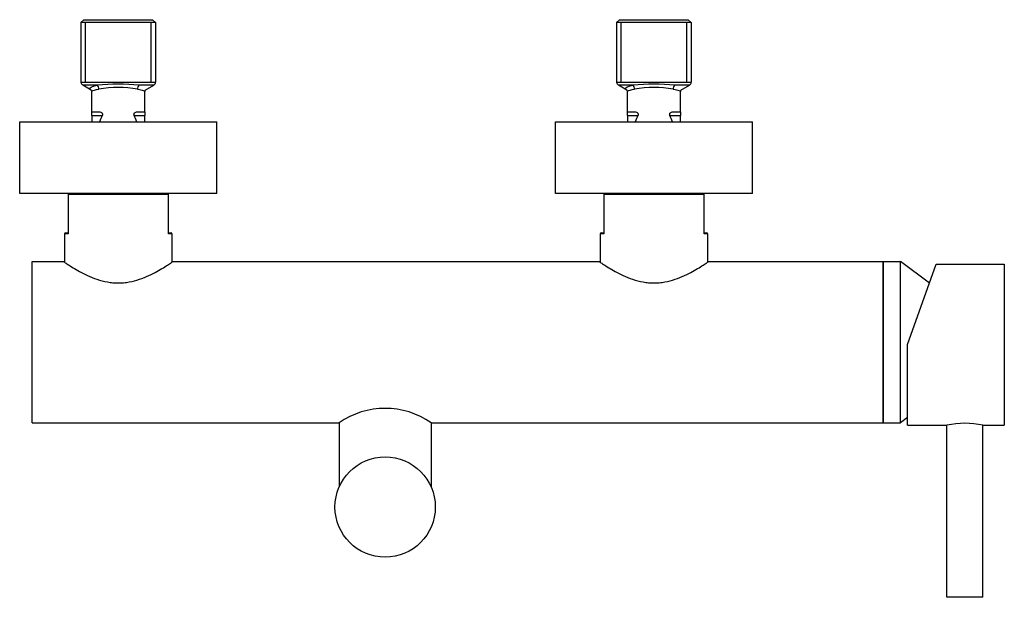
# Model space of a CAD drawing. Header units: millimetres. Extents: x -0.102 to 0.173, y -0.133 to 0.028.
import ezdxf

# ---------------------------------------------------------------- set-up
doc = ezdxf.new("R2010")
doc.units = ezdxf.units.MM
doc.layers.add('BLOCKS', color=3, linetype='Continuous')

msp = doc.modelspace()

# ---------------------------------------------------------------- linework, layer by layer
at = {"layer": 'BLOCKS'}
for p, q in [((-0.08435000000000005, 0.02849999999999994), (-0.08515000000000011, 0.0277000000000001)), ((-0.08514999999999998, 0.0277000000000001), (-0.08514999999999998, 0.01107756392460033)), ((-0.06435000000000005, 0.0277000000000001), (-0.08514999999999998, 0.0277000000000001)), ((-0.08435000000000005, 0.02849999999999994), (-0.06514999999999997, 0.02849999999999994)), ((-0.08392200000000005, 0.01107756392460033), (-0.08392200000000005, 0.0277000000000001)), ((-0.06557800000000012, 0.01107756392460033), (-0.06557800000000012, 0.0277000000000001)), ((-0.06514999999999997, 0.02849999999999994), (-0.06435000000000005, 0.0277000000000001)), ((-0.06435000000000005, 0.0277000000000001), (-0.06435000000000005, 0.01107756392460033)), ((0.06514999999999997, 0.02849999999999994), (0.06434999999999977, 0.0277000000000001)), ((0.06434999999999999, 0.0277000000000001), (0.06434999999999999, 0.01107756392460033)), ((0.08514999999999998, 0.0277000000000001), (0.06434999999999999, 0.0277000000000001)), ((0.06514999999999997, 0.02849999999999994), (0.08435, 0.02849999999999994)), ((0.06557799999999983, 0.01107756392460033), (0.06557799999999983, 0.0277000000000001)), ((0.08392199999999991, 0.01107756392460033), (0.08392199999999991, 0.0277000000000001)), ((0.08435, 0.02849999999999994), (0.08514999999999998, 0.0277000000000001)), ((0.08514999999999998, 0.0277000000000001), (0.08514999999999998, 0.01107756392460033)), ((-0.08514999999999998, 0.01107756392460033), (-0.07475000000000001, 0.01107756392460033)), ((-0.07475000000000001, 0.01107756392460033), (-0.06435000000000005, 0.01107756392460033)), ((0.06434999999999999, 0.01107756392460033), (0.07474999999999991, 0.01107756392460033)), ((0.07474999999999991, 0.01107756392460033), (0.08514999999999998, 0.01107756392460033)), ((-0.08060391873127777, 0.01021137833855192), (-0.08464972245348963, 0.01021137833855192)), ((-0.08229855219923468, 0.008854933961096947), (-0.08464972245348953, 0.01021137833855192)), ((-0.08215, 0.002745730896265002), (-0.08215, 0.008422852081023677)), ((-0.0648502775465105, 0.01021137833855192), (-0.06889608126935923, 0.01021137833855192)), ((-0.06735000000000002, 0.002745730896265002), (-0.06735000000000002, 0.008422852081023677)), ((-0.06720158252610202, 0.008854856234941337), (-0.0648502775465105, 0.01021137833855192)), ((0.06889608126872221, 0.01021137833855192), (0.06485027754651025, 0.01021137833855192)), ((0.06720144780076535, 0.008854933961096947), (0.06485027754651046, 0.01021137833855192)), ((0.06735000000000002, 0.002745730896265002), (0.06735000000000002, 0.008422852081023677)), ((0.08464972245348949, 0.01021137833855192), (0.08060391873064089, 0.01021137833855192)), ((0.08215, 0.002745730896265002), (0.08215, 0.008422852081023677)), ((0.08229841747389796, 0.008854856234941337), (0.08464972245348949, 0.01021137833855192)), ((-0.10225, -0.02), (-0.10225, 0)), ((-0.10225, 0), (-0.04725000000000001, 0)), ((-0.08215, 0.001745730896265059), (-0.08215, 0.002745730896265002)), ((-0.08215, 0.002745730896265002), (-0.0799170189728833, 0.002745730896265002)), ((-0.08215, 0.001745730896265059), (-0.08215, 0)), ((-0.08215, 0.001745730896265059), (-0.07923350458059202, 0.001745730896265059)), ((-0.07026649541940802, 0.001745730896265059), (-0.06735000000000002, 0.001745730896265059)), ((-0.06958298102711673, 0.002745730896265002), (-0.06735000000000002, 0.002745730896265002)), ((-0.06735000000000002, 0.002745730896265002), (-0.06735000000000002, 0.001745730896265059)), ((-0.06735000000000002, 0), (-0.06735000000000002, 0.001745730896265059)), ((-0.04725000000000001, -0.02), (-0.04725000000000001, 0)), ((0.04724999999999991, -0.02), (0.04724999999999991, 0)), ((0.04724999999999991, 0), (0.1022499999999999, 0)), ((0.06735000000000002, 0.002745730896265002), (0.06958298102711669, 0.002745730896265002)), ((0.06735000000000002, 0.001745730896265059), (0.06735000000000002, 0.002745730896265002)), ((0.06735000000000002, 0.001745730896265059), (0.07026649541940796, 0.001745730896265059)), ((0.06735000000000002, 0.001745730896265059), (0.06735000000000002, 0)), ((0.07923350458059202, 0.001745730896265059), (0.08215, 0.001745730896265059)), ((0.07991701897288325, 0.002745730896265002), (0.08215, 0.002745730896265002)), ((0.08215, 0.002745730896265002), (0.08215, 0.001745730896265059)), ((0.08215, 0), (0.08215, 0.001745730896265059)), ((0.1022499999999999, -0.02), (0.1022499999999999, 0)), ((-0.04725000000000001, -0.02), (-0.10225, -0.02)), ((-0.08875000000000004, -0.02025000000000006), (-0.08875000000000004, -0.03125)), ((-0.06074999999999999, -0.02025000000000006), (-0.08875000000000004, -0.02025000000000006)), ((-0.08860000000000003, -0.02002087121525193), (-0.08860000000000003, -0.02)), ((-0.0609, -0.02002087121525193), (-0.0609, -0.02)), ((-0.06074999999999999, -0.03125), (-0.06074999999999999, -0.02025000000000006)), ((0.1022499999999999, -0.02), (0.04724999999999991, -0.02)), ((0.06074999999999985, -0.02025000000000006), (0.06074999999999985, -0.03125)), ((0.08874999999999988, -0.02025000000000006), (0.06074999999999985, -0.02025000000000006)), ((0.0609, -0.02002087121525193), (0.0609, -0.02)), ((0.08860000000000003, -0.02002087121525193), (0.08860000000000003, -0.02)), ((0.08874999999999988, -0.03125), (0.08874999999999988, -0.02025000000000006)), ((-0.08975000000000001, -0.03125), (-0.08975000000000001, -0.03916868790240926)), ((-0.08875000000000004, -0.03125), (-0.08975000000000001, -0.03125)), ((-0.0895, -0.03099999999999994), (-0.08875000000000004, -0.03099999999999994)), ((-0.06074999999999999, -0.03099999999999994), (-0.06000000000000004, -0.03099999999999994)), ((-0.05975000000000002, -0.03125), (-0.06074999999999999, -0.03125)), ((-0.05975000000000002, -0.03125), (-0.05975000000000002, -0.03916868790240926)), ((0.05974999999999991, -0.03125), (0.05974999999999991, -0.03916868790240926)), ((0.06074999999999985, -0.03124999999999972), (0.05974999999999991, -0.03124999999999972)), ((0.05999999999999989, -0.03099999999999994), (0.06074999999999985, -0.03099999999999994)), ((0.08874999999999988, -0.03099999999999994), (0.08949999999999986, -0.03099999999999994)), ((0.08974999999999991, -0.03124999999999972), (0.08874999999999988, -0.03124999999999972)), ((0.08974999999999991, -0.03125), (0.08974999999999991, -0.03916868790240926)), ((-0.09875000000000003, -0.03899999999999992), (-0.09000000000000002, -0.03899999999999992)), ((-0.09875000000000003, -0.08399999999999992), (-0.09875000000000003, -0.03899999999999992)), ((-0.0595, -0.03899999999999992), (0.05949999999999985, -0.03899999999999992)), ((0.08999999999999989, -0.03899999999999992), (0.1387499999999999, -0.03899999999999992)), ((0.1387499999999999, -0.03899999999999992), (0.1435670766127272, -0.03899999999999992)), ((0.1387499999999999, -0.06149999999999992), (0.1387499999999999, -0.03899999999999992)), ((0.1387499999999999, -0.03899999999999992), (0.1387499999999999, -0.06149999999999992)), ((0.1516423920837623, -0.0450451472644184), (0.1435670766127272, -0.03899999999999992)), ((0.1435670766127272, -0.06149999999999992), (0.1435670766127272, -0.03899999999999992)), ((0.14555, -0.06217999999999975), (0.1535500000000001, -0.03967999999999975)), ((0.1535500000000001, -0.03967999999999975), (0.1725500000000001, -0.03967999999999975)), ((0.1725500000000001, -0.03967999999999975), (0.1725500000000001, -0.08467999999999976)), ((0.1387499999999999, -0.08399999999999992), (0.1387499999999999, -0.06149999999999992)), ((0.1387499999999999, -0.06149999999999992), (0.1387499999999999, -0.08399999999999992)), ((0.1435670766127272, -0.08399999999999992), (0.1435670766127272, -0.06149999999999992)), ((0.14555, -0.08467999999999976), (0.14555, -0.06217999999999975)), ((-0.09875000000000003, -0.08399999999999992), (-0.013125, -0.08399999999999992)), ((-0.01305000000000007, -0.08395716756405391), (-0.01305000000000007, -0.1018290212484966)), ((0.01255000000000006, -0.08395716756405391), (0.01255000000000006, -0.1018290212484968)), ((0.01262499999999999, -0.08399999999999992), (0.1387499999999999, -0.08399999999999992)), ((0.1387499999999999, -0.08399999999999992), (0.1435670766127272, -0.08399999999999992)), ((0.14555, -0.08251559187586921), (0.1435670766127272, -0.08399999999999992)), ((0.14555, -0.08467999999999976), (0.1565500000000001, -0.08467999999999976)), ((0.1565500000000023, -0.1326799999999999), (0.1565500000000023, -0.08467999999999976)), ((0.16655, -0.08467999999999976), (0.1725500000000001, -0.08467999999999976)), ((0.1665500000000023, -0.1326799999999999), (0.1665500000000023, -0.08467999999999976)), ((0.1665500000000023, -0.1326799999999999), (0.1565500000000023, -0.1326799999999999))]:
    msp.add_line(p, q, dxfattribs=at)
msp.add_circle((-0.0002500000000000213, -0.1074999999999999), 0.014, dxfattribs=at)
for centre, radius, start, end in [((-0.08414999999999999, 0.01107756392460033), 0.001, 180, 240.018360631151), ((-0.06535000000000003, 0.01107756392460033), 0.001, 299.9816393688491, 0), ((0.06534999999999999, 0.01107756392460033), 0.001, 180, 240.018360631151), ((0.08414999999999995, 0.01107756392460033), 0.001, 299.9816393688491, 0), ((-0.08277063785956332, 0.008449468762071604), 0.000621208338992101, 357.5443174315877, 42.6501465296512), ((-0.07475000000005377, -0.04946291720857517), 0.05996073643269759, 84.39733446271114, 95.60266553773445), ((-0.07475000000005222, -0.02242109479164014), 0.03199136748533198, 80.25068040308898, 99.74931959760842), ((-0.06671420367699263, 0.008443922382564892), 0.0006361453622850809, 137.9074475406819, 181.8980884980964), ((0.06672936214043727, 0.008449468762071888), 0.0006212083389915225, 357.5443174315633, 42.65014652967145), ((0.07474999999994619, -0.04946291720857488), 0.05996073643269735, 84.39733446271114, 95.60266553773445), ((0.07474999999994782, -0.02242109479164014), 0.03199136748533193, 80.25068040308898, 99.74931959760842), ((0.08278579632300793, 0.008443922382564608), 0.0006361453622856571, 137.9074475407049, 181.8980884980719), ((-0.08850000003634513, -0.02024999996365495), 0.0002499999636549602, 89.99999167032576, 180.0000083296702), ((-0.06099999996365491, -0.02024999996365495), 0.0002499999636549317, 359.9999916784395, 90.00000833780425), ((0.06099999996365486, -0.02024999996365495), 0.000249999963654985, 89.99999167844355, 180.0000083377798), ((0.08850000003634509, -0.02024999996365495), 0.0002499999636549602, 359.9999916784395, 90.00000833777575), ((-0.0895, -0.03125), 0.00025, 90, 180), ((-0.06000000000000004, -0.03125), 0.00025, 0, 90), ((0.05999999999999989, -0.03124999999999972), 0.00025, 90, 180), ((0.08949999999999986, -0.03124999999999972), 0.00025, 0, 90), ((-0.0002500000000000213, -0.1024522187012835), 0.02250000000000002, 55.09466610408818, 124.9053338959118), ((0.1615500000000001, -0.1066174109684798), 0.02249999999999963, 77.16041159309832, 102.8395884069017)]:
    msp.add_arc(centre, radius, start, end, dxfattribs=at)
for centre, major_axis, ratio, start_param, end_param in [((-0.08089941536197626, 0.009345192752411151), (0.0001616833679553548, -0.0009868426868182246), 0.7309583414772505, 1.210893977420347, 2.50987102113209), ((-0.06860058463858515, 0.009345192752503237), (-0.0001616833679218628, -0.0009868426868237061), 0.7309583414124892, 3.773314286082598, 5.072291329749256), ((0.06860058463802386, 0.009345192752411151), (0.0001616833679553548, -0.0009868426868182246), 0.7309583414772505, 1.210893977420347, 2.509871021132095), ((0.08089941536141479, 0.009345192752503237), (-0.0001616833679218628, -0.0009868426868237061), 0.7309583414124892, 3.773314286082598, 5.072291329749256), ((-0.07475000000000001, -0.01518035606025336), (3.944696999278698e-30, 0.02127577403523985), 0.3478134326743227, 0.6508702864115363, 0.7763092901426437), ((-0.07475000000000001, -0.01518035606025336), (3.944696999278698e-30, 0.02127577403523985), 0.3478134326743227, 5.506876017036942, 5.632315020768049), ((0.07474999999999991, -0.01518035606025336), (3.944696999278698e-30, 0.02127577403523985), 0.3478134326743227, 0.6508702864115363, 0.7763092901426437), ((0.07474999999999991, -0.01518035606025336), (3.944696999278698e-30, 0.02127577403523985), 0.3478134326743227, 5.506876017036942, 5.632315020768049)]:
    msp.add_ellipse(centre, major_axis=major_axis, ratio=ratio, start_param=start_param, end_param=end_param, dxfattribs=at)
for points, knots in [([(-0.08230209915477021, 0.008858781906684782), (-0.08265493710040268, 0.009084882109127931), (-0.08276449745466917, 0.009310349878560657), (-0.08259046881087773, 0.009517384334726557), (-0.08236313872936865, 0.009787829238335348), (-0.08166394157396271, 0.01002737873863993), (-0.08060391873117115, 0.01021137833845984)], [31.70817741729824, 31.70817741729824, 31.70817741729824, 31.70817741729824, 34.96570416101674, 34.96570416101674, 34.96570416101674, 39.22094516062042, 39.22094516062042, 39.22094516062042, 39.22094516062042]), ([(-0.08215, 0.008422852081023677), (-0.08214864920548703, 0.00848187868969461), (-0.08211786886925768, 0.008539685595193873), (-0.08182079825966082, 0.008798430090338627), (-0.08114439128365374, 0.008974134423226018), (-0.08016734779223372, 0.009108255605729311)], [33.79945764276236, 33.79945764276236, 33.79945764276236, 33.79945764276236, 34.96570416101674, 34.96570416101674, 39.22094516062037, 39.22094516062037, 39.22094516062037, 39.22094516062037]), ([(-0.06933265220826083, 0.009108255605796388), (-0.06865002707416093, 0.00901550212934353), (-0.06811959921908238, 0.008903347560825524), (-0.06749703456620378, 0.008667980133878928), (-0.06735237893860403, 0.008548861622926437), (-0.06735000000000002, 0.008422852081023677)], [5.875987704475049, 5.875987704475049, 5.875987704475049, 5.875987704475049, 8.80816958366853, 8.80816958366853, 11.29929791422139, 11.29929791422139, 11.29929791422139, 11.29929791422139]), ([(0.06719790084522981, 0.008858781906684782), (0.06684506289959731, 0.009084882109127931), (0.06673550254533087, 0.009310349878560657), (0.06690953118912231, 0.009517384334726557), (0.06713686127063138, 0.009787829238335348), (0.06783605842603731, 0.01002737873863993), (0.06889608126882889, 0.01021137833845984)], [31.70817741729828, 31.70817741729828, 31.70817741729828, 31.70817741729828, 34.96570416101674, 34.96570416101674, 34.96570416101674, 39.22094516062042, 39.22094516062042, 39.22094516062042, 39.22094516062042]), ([(0.06735000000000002, 0.008422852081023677), (0.067351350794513, 0.00848187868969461), (0.06738213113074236, 0.008539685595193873), (0.06767920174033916, 0.008798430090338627), (0.06835560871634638, 0.008974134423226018), (0.0693326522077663, 0.009108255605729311)], [33.79945764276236, 33.79945764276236, 33.79945764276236, 33.79945764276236, 34.96570416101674, 34.96570416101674, 39.22094516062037, 39.22094516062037, 39.22094516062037, 39.22094516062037]), ([(0.08016734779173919, 0.009108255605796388), (0.08084997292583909, 0.00901550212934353), (0.08138040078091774, 0.008903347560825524), (0.08200296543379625, 0.008667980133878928), (0.08214762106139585, 0.008548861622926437), (0.08215, 0.008422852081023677)], [5.875987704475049, 5.875987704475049, 5.875987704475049, 5.875987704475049, 8.80816958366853, 8.80816958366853, 11.29929791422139, 11.29929791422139, 11.29929791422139, 11.29929791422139]), ([(-0.0799170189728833, 0.002745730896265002), (-0.07989438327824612, 0.002745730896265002), (-0.0798717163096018, 0.002744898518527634), (-0.07971105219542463, 0.002733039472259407), (-0.079574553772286, 0.002691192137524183), (-0.07938004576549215, 0.002571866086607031), (-0.07930061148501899, 0.002502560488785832), (-0.07921413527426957, 0.002368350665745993), (-0.07919067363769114, 0.002318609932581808), (-0.07915874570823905, 0.002211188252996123), (-0.07915031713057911, 0.002153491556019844), (-0.07915031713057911, 0.002025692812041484), (-0.07916105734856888, 0.001956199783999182), (-0.07919440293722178, 0.001839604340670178), (-0.07921227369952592, 0.00179221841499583), (-0.07923350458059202, 0.001745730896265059)], [2.179836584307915, 2.179836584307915, 2.179836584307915, 2.179836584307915, 2.27122418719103, 2.27122418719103, 2.828987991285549, 2.828987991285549, 3.212665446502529, 3.212665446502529, 3.40450417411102, 3.40450417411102, 3.59634290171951, 3.59634290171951, 3.813431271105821, 3.813431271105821, 3.963319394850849, 3.963319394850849, 3.963319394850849, 3.963319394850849]), ([(-0.07026649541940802, 0.001745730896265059), (-0.07028772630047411, 0.00179221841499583), (-0.07030559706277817, 0.001839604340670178), (-0.07033894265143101, 0.001956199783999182), (-0.07034968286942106, 0.002025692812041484), (-0.07034968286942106, 0.002153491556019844), (-0.07034125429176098, 0.002211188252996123), (-0.07030932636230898, 0.002318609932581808), (-0.07028586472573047, 0.002368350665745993), (-0.07019938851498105, 0.002502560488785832), (-0.07011995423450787, 0.002571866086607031), (-0.06992544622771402, 0.002691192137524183), (-0.0697889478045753, 0.002733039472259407), (-0.06962828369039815, 0.002744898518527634), (-0.06960561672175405, 0.002745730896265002), (-0.06958298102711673, 0.002745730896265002)], [3.233895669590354, 3.233895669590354, 3.233895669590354, 3.233895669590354, 3.383783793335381, 3.383783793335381, 3.600872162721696, 3.600872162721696, 3.792710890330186, 3.792710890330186, 3.984549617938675, 3.984549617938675, 4.368227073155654, 4.368227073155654, 4.925990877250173, 4.925990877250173, 5.017378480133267, 5.017378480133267, 5.017378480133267, 5.017378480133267]), ([(0.06958298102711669, 0.002745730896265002), (0.06960561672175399, 0.002745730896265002), (0.06962828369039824, 0.002744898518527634), (0.06978894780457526, 0.002733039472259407), (0.06992544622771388, 0.002691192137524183), (0.07011995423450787, 0.002571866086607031), (0.070199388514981, 0.002502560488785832), (0.07028586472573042, 0.002368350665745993), (0.07030932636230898, 0.002318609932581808), (0.07034125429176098, 0.002211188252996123), (0.07034968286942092, 0.002153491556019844), (0.07034968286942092, 0.002025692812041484), (0.07033894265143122, 0.001956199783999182), (0.07030559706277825, 0.001839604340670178), (0.07028772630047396, 0.00179221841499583), (0.07026649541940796, 0.001745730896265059)], [2.179836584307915, 2.179836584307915, 2.179836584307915, 2.179836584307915, 2.27122418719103, 2.27122418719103, 2.828987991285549, 2.828987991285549, 3.212665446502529, 3.212665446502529, 3.40450417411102, 3.40450417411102, 3.59634290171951, 3.59634290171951, 3.813431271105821, 3.813431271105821, 3.963319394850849, 3.963319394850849, 3.963319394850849, 3.963319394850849]), ([(0.07923350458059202, 0.001745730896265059), (0.079212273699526, 0.00179221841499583), (0.07919440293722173, 0.001839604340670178), (0.07916105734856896, 0.001956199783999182), (0.07915031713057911, 0.002025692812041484), (0.07915031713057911, 0.002153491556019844), (0.07915874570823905, 0.002211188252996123), (0.079190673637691, 0.002318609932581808), (0.07921413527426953, 0.002368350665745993), (0.07930061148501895, 0.002502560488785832), (0.07938004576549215, 0.002571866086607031), (0.07957455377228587, 0.002691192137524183), (0.07971105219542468, 0.002733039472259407), (0.07987171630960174, 0.002744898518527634), (0.07989438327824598, 0.002745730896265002), (0.07991701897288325, 0.002745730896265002)], [3.233895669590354, 3.233895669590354, 3.233895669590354, 3.233895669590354, 3.383783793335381, 3.383783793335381, 3.600872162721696, 3.600872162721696, 3.792710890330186, 3.792710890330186, 3.984549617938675, 3.984549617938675, 4.368227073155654, 4.368227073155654, 4.925990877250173, 4.925990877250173, 5.017378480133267, 5.017378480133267, 5.017378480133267, 5.017378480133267]), ([(-0.08975000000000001, -0.03916868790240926), (-0.08982600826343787, -0.03911763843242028), (-0.08988462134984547, -0.03907806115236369), (-0.08997565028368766, -0.03901652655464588), (-0.09000000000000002, -0.03899999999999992), (-0.09000000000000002, -0.03899999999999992)], [117.1676181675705, 117.1676181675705, 117.1676181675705, 117.1676181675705, 118.3991585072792, 118.3991585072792, 119.8887196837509, 119.8887196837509, 119.8887196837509, 119.8887196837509]), ([(-0.09000000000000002, -0.03899999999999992), (-0.09000000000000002, -0.03899999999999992), (-0.08997565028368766, -0.03901652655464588), (-0.08987598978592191, -0.03908389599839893), (-0.08980068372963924, -0.03913473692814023), (-0.08949841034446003, -0.0393374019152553), (-0.08919410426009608, -0.03954028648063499), (-0.08840420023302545, -0.04005159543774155), (-0.08791795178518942, -0.04036026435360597), (-0.08681009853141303, -0.04103198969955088), (-0.08618842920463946, -0.04139467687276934), (-0.08487036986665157, -0.04211441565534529), (-0.08412325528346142, -0.04249943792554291), (-0.08249316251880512, -0.04324842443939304), (-0.08161017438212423, -0.0436119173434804), (-0.07975076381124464, -0.04423937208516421), (-0.07877236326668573, -0.04450289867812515), (-0.07727408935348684, -0.04477226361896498), (-0.07676955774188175, -0.0448412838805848), (-0.07575879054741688, -0.04493341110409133), (-0.07525255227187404, -0.04495649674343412), (-0.074247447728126, -0.04495649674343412), (-0.07374120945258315, -0.04493341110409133), (-0.07273044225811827, -0.0448412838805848), (-0.07222591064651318, -0.04477226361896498), (-0.0707276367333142, -0.04450289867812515), (-0.06974923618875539, -0.04423937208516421), (-0.06788982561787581, -0.0436119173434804), (-0.0670068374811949, -0.04324842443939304), (-0.0653767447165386, -0.04249943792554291), (-0.06462963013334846, -0.04211441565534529), (-0.0633115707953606, -0.04139467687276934), (-0.06268990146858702, -0.04103198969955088), (-0.06158204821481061, -0.04036026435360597), (-0.06109579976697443, -0.04005159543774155), (-0.06030589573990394, -0.03954028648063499), (-0.06000158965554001, -0.0393374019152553), (-0.05969931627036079, -0.03913473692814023), (-0.05962401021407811, -0.03908389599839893), (-0.05952434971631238, -0.03901652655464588), (-0.0595, -0.03899999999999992), (-0.0595, -0.03899999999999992)], [23.97774393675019, 23.97774393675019, 23.97774393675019, 23.97774393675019, 25.46730511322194, 25.46730511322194, 26.95686628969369, 26.95686628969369, 29.9359886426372, 29.9359886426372, 32.9151109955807, 32.9151109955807, 35.8942333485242, 35.8942333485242, 38.90954697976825, 38.90954697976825, 41.92486061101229, 41.92486061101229, 44.94017424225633, 44.94017424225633, 46.44783105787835, 46.44783105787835, 47.95548787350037, 47.95548787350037, 49.46314468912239, 49.46314468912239, 50.97080150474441, 50.97080150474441, 53.98611513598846, 53.98611513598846, 57.0014287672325, 57.0014287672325, 60.01674239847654, 60.01674239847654, 62.99586475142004, 62.99586475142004, 65.97498710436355, 65.97498710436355, 68.95410945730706, 68.95410945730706, 70.44367063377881, 70.44367063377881, 71.93323181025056, 71.93323181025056, 71.93323181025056, 71.93323181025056]), ([(-0.0595, -0.03899999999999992), (-0.0595, -0.03899999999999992), (-0.05952434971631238, -0.03901652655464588), (-0.05961537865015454, -0.03907806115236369), (-0.05967399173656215, -0.03911763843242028), (-0.05975000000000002, -0.03916868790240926)], [71.93323181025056, 71.93323181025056, 71.93323181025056, 71.93323181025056, 73.42279298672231, 73.42279298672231, 74.65433332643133, 74.65433332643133, 74.65433332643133, 74.65433332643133]), ([(0.05974999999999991, -0.03916868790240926), (0.05967399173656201, -0.03911763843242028), (0.05961537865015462, -0.03907806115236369), (0.05952434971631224, -0.03901652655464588), (0.05949999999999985, -0.03899999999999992), (0.05949999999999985, -0.03899999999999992)], [117.1676181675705, 117.1676181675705, 117.1676181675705, 117.1676181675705, 118.3991585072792, 118.3991585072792, 119.8887196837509, 119.8887196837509, 119.8887196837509, 119.8887196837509]), ([(0.05949999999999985, -0.03899999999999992), (0.05949999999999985, -0.03899999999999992), (0.05952434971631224, -0.03901652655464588), (0.05962401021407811, -0.03908389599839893), (0.05969931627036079, -0.03913473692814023), (0.06000158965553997, -0.0393374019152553), (0.06030589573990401, -0.03954028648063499), (0.06109579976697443, -0.04005159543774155), (0.06158204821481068, -0.04036026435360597), (0.06268990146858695, -0.04103198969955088), (0.0633115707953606, -0.04139467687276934), (0.06462963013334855, -0.04211441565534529), (0.0653767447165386, -0.04249943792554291), (0.06700683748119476, -0.04324842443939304), (0.06788982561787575, -0.0436119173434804), (0.06974923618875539, -0.04423937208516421), (0.0707276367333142, -0.04450289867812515), (0.07222591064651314, -0.04477226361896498), (0.07273044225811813, -0.0448412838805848), (0.0737412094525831, -0.04493341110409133), (0.07424744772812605, -0.04495649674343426), (0.0752525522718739, -0.04495649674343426), (0.07575879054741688, -0.04493341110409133), (0.07676955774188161, -0.0448412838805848), (0.0772740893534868, -0.04477226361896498), (0.07877236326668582, -0.04450289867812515), (0.07975076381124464, -0.04423937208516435), (0.08161017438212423, -0.0436119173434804), (0.08249316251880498, -0.04324842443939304), (0.08412325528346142, -0.04249943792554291), (0.08487036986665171, -0.04211441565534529), (0.08618842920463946, -0.04139467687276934), (0.08681009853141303, -0.04103198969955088), (0.08791795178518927, -0.04036026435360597), (0.08840420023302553, -0.04005159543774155), (0.08919410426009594, -0.03954028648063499), (0.08949841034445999, -0.0393374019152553), (0.08980068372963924, -0.03913473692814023), (0.08987598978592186, -0.03908389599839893), (0.08997565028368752, -0.03901652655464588), (0.08999999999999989, -0.03899999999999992), (0.08999999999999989, -0.03899999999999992)], [23.97774393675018, 23.97774393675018, 23.97774393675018, 23.97774393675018, 25.46730511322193, 25.46730511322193, 26.95686628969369, 26.95686628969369, 29.93598864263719, 29.93598864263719, 32.91511099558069, 32.91511099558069, 35.8942333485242, 35.8942333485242, 38.90954697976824, 38.90954697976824, 41.92486061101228, 41.92486061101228, 44.94017424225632, 44.94017424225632, 46.44783105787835, 46.44783105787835, 47.95548787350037, 47.95548787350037, 49.46314468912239, 49.46314468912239, 50.97080150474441, 50.97080150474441, 53.98611513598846, 53.98611513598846, 57.0014287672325, 57.0014287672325, 60.01674239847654, 60.01674239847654, 62.99586475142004, 62.99586475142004, 65.97498710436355, 65.97498710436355, 68.95410945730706, 68.95410945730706, 70.44367063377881, 70.44367063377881, 71.93323181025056, 71.93323181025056, 71.93323181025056, 71.93323181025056])]:
    msp.add_open_spline(points, degree=3, knots=knots, dxfattribs=at)
for points in [[(-0.013125, -0.08399999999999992), (-0.013125, -0.08399999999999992), (-0.01310020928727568, -0.08398571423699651), (-0.01305000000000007, -0.08395716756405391)], [(0.01255000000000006, -0.08395716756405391), (0.01260020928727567, -0.08398571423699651), (0.01262499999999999, -0.08399999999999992), (0.01262499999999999, -0.08399999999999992)]]:
    msp.add_open_spline(points, degree=3, dxfattribs=at)

doc.saveas('drawing.dxf')
